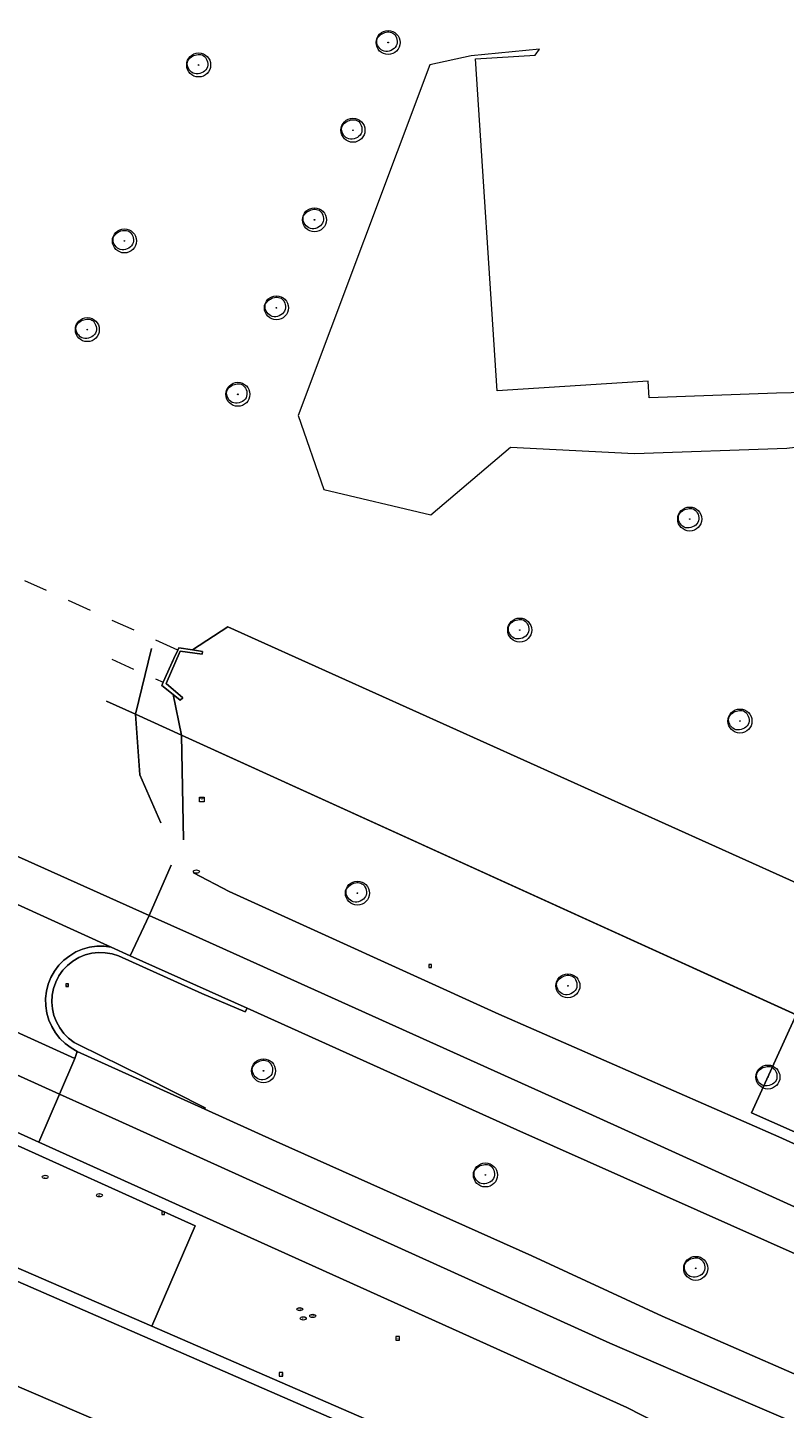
# Model space of a CAD drawing. Header units: metres. Extents: x 162108 to 162858, y 502368 to 503171.
# Tile 5 of 38: x 162365 to 162428, y 502531 to 502646. Entities that reach past the tile are written whole.
import ezdxf
from ezdxf.enums import TextEntityAlignment as Align

# ---------------------------------------------------------------- set-up
doc = ezdxf.new("R2010")
doc.units = ezdxf.units.M
doc.linetypes.add('ZZ-HIDDEN-SO', pattern=[4, 2, -2])
for name, color, linetype, lineweight in [('B-PV-GK-BESCHOEIING-G', 252, 'GK-BESCHOEIING-SO', 13), ('B-PV-GK-KADEMUUR-GV', 252, 'Continuous', 13), ('B-PV-IE-MEUBILAIR-S', 252, 'Continuous', 13), ('B-PV-KW-KUNSTWERK_DUIKER-GV', 252, 'ZZ-HIDDEN-SO', 13), ('B-PV-OG-TERREIN_BEGROEID-GV', 7, 'Continuous', 13), ('B-PV-OG-WEG-GV', 252, 'Continuous', 13), ('B-PV-VH-GESLOTENVERHARDING_ASFALT-GV', 252, 'Continuous', 13), ('B-PV-VH-OPENVERHARDING_BETONSTRAATSTEEN-GV', 252, 'Continuous', 13)]:
    doc.layers.add(name, color=color, linetype=linetype, lineweight=lineweight)
for name, color, linetype, lineweight, true_color in [('B-PV-GR-BEPLANTING_CULTUUR_BOSPLANTSOEN-GV', 7, 'Continuous', 13, 0x99cc00), ('B-PV-OG-WATER_GRACHT-GV', 7, 'Continuous', 13, 0x007299), ('B-WE-GR-BOOM-S', 3, 'Continuous', 18, 0x00ff00)]:
    doc.layers.add(name, color=color, linetype=linetype, lineweight=lineweight, true_color=true_color)
doc.styles.add('NLCS-ISO', font='NLCS-ISO.ttf')
doc.linetypes.add('GK-BESCHOEIING-SO', pattern='A,18,-3,[1,NLCS.SHX,S=0.6,R=0,X=0,Y=0],-3', length=24)

# ---------------------------------------------------------------- blocks, each defined once
blk = doc.blocks.new('SIE-MEUBILAIR_BORD_LOCATIEPAAL-SO')
blk.add_lwpolyline([(-0.75, -0.75), (0.75, -0.75), (0.75, 0.75), (-0.75, 0.75)], close=True)
at = {"style": 'NLCS-ISO'}
blk.add_text('lp', height=0.75, dxfattribs=at).set_placement((0.01, 0.12), align=Align.MIDDLE_CENTER)
blk = doc.blocks.new('SIE-MEUBILAIR_BORD_VERKEER-SO')
blk.add_lwpolyline([(-0.5625, -0.5625), (0.5625, -0.5625), (0.5625, 0.5625), (-0.5625, 0.5625)], close=True)
at = {"style": 'NLCS-ISO'}
blk.add_text('vb', height=0.75, dxfattribs=at).set_placement((0, 0), align=Align.MIDDLE_CENTER)
blk = doc.blocks.new('SIE-MEUBILAIR_BORD_RECLAME-SO')
blk.add_lwpolyline([(-0.75, -0.75), (0.75, -0.75), (0.75, 0.75), (-0.75, 0.75)], close=True)
at = {"style": 'NLCS-ISO'}
blk.add_text('rb', height=0.75, dxfattribs=at).set_placement((0, 0), align=Align.MIDDLE_CENTER)
blk = doc.blocks.new('SIE-MEUBILAIR_KAST_ELEKTRA-SO')
for points in [[(-1, 1), (1, 1), (1, 0.84), (-1, 0.84)], [(-1, 0.76), (1, 0.76), (1, -1), (-1, -1)]]:
    blk.add_lwpolyline(points, close=True)
at = {"style": 'NLCS-ISO'}
blk.add_text('et', height=0.75, dxfattribs=at).set_placement((0, 0), align=Align.MIDDLE_CENTER)
blk = doc.blocks.new('SIE-MEUBILAIR_PUT_WATERLEIDINGPUT-SO')
blk.add_ellipse((0, 0), major_axis=(1.25, 0), ratio=0.54)
at = {"style": 'NLCS-ISO'}
blk.add_text('wl', height=0.75, dxfattribs=at).set_placement((-0.14, 0), align=Align.MIDDLE_CENTER)
blk = doc.blocks.new('SIE-MEUBILAIR_PUT_KOLK-SO')
blk.add_ellipse((0, 0), major_axis=(1.25, 0), ratio=0.54)
blk = doc.blocks.new('SIE-MEUBILAIR_PUT_GASPUT-SO')
blk.add_ellipse((0, 0), major_axis=(1.25, 0), ratio=0.54)
at = {"style": 'NLCS-ISO'}
blk.add_text('gas ', height=0.75, dxfattribs=at).set_placement((0.53, 0.16), align=Align.MIDDLE_CENTER)
blk = doc.blocks.new('SGR-BOOM_03')
blk.add_lwpolyline([(2.39, 3.6), (2.81, 3.14), (3.17, 2.6), (3.46, 1.98), (3.66, 1.31), (3.77, 0.62), (3.77, -0.08), (3.65, -0.77), (3.39, -1.41), (3, -2), (2.49, -2.52), (1.88, -2.96), (1.21, -3.31), (0.49, -3.56), (-0.26, -3.7), (-0.99, -3.72), (-1.7, -3.6), (-2.35, -3.35), (-2.94, -2.98), (-3.46, -2.51), (-3.9, -1.97), (-4.25, -1.38), (-4.52, -0.76), (-4.68, -0.13), (-4.73, 0.48), (-4.67, 1.06), (-4.5, 1.6), (-4.24, 2.1), (-3.91, 2.55), (-3.5, 2.97), (-3.03, 3.33), (-2.53, 3.65), (-1.98, 3.92), (-1.42, 4.14), (-0.84, 4.29), (-0.26, 4.39), (0.31, 4.41), (0.87, 4.35), (1.41, 4.2), (1.92, 3.95)], close=True)
for radius in [5, 0.15]:
    blk.add_circle((0, 0), radius)

msp = doc.modelspace()

# ---------------------------------------------------------------- linework, layer by layer
at = {"layer": 'B-PV-GK-BESCHOEIING-G'}
for points in [[(162443.82, 502557.39), (162377.85, 502587.37), (162377.14, 502590.76)], [(162412.29, 502512.44), (162318.29, 502552.86), (162317.83, 502554.9), (162308.64, 502564.83), (162295.63, 502570.74), (162290.76, 502573.02), (162282.88, 502576.61), (162279.87, 502577.98)]]:
    msp.add_lwpolyline(points, dxfattribs=at)
at = {"layer": 'B-PV-GK-KADEMUUR-GV'}
for points in [[(162377.21, 502593.76), (162376.31, 502591.79), (162376.19, 502591.51), (162377.14, 502590.76)], [(162377.14, 502590.76), (162377.72, 502590.29), (162377.94, 502590.5), (162376.55, 502591.68), (162377.73, 502594.38), (162379.57, 502594.13), (162379.6, 502594.34), (162378.76, 502594.48), (162377.62, 502594.67), (162377.53, 502594.47), (162377.21, 502593.76)]]:
    msp.add_lwpolyline(points, dxfattribs=at)
at = {"layer": 'B-PV-GR-BEPLANTING_CULTUUR_BOSPLANTSOEN-GV'}
msp.add_lwpolyline([(162444.44, 502616.26), (162427.44, 502615.87), (162416.83, 502615.5), (162416.74, 502616.88), (162404.15, 502616.08), (162402.34, 502643.73), (162407.33, 502644.04), (162407.69, 502644.54), (162401.99, 502643.97), (162398.55, 502643.24), (162387.56, 502614.02), (162389.69, 502607.86), (162398.63, 502605.73), (162405.25, 502611.37), (162415.61, 502610.86), (162428.29, 502611.3), (162441.39, 502612.88), (162441.7, 502607.09), (162442.96, 502606.21), (162445.19, 502606.32), (162444.6, 502616.26)], close=True, dxfattribs=at)
at = {"layer": 'B-PV-KW-KUNSTWERK_DUIKER-GV'}
for points in [[(162377.21, 502593.76), (162377.53, 502594.47), (162363.56, 502600.8)], [(162372.02, 502593.71), (162376.31, 502591.79), (162377.21, 502593.76)]]:
    msp.add_lwpolyline(points, dxfattribs=at)
at = {"layer": 'B-PV-OG-TERREIN_BEGROEID-GV'}
for points in [[(162377.21, 502593.76), (162377.53, 502594.47), (162377.62, 502594.67), (162378.76, 502594.48), (162381.7, 502596.41), (162449.54, 502565.87), (162456.08, 502563.02), (162463.95, 502559.69), (162471.38, 502556.95), (162477.95, 502554.55), (162486.44, 502551.7), (162493.91, 502549.25), (162500.12, 502547.3), (162520.33, 502541.96), (162529.21, 502540.11), (162539.05, 502538.35), (162552.87, 502536.35), (162561.95, 502535.33), (162570.92, 502534.55), (162584.28, 502533.88), (162591.97, 502533.66), (162602.11, 502533.67), (162614.68, 502534.16), (162614.58, 502535.66)], [(162371.6, 502590.22), (162374, 502589.12), (162375.35, 502594.61)], [(162375.35, 502594.61), (162374, 502589.12)], [(162374, 502589.12), (162377.85, 502587.37), (162377.14, 502590.76), (162376.19, 502591.51), (162376.31, 502591.79), (162377.21, 502593.76)], [(162377.85, 502587.37), (162374, 502589.12)], [(162374, 502589.12), (162374.36, 502584.09), (162376.12, 502580.09)], [(162378.01, 502578.66), (162377.85, 502587.37)], [(162369.28, 502568.85), (162368.79, 502568.56), (162368.34, 502568.2)], [(162369.81, 502569.07), (162369.28, 502568.85)], [(162372.06, 502569.16), (162371.49, 502569.26), (162370.92, 502569.27), (162370.36, 502569.21), (162369.81, 502569.07)], [(162372.6, 502568.99), (162372.06, 502569.16)], [(162383.15, 502564.33), (162379.53, 502565.86), (162372.6, 502568.99)], [(162367.95, 502567.79), (162367.62, 502567.32), (162367.36, 502566.81)], [(162368.34, 502568.2), (162367.95, 502567.79)], [(162367.36, 502566.81), (162367.17, 502566.28), (162367.06, 502565.72)], [(162367.06, 502565.72), (162367.03, 502565.15)], [(162367.03, 502565.15), (162367.08, 502564.58)], [(162367.08, 502564.58), (162367.21, 502564.02), (162367.41, 502563.49), (162367.69, 502562.99)], [(162383.3, 502564.63), (162383.15, 502564.33)], [(162438.67, 502539.86), (162405.8, 502554.49), (162383.3, 502564.63)], [(162429.08, 502564.09), (162425.36, 502555.92), (162443.98, 502547.68)], [(162367.69, 502562.99), (162368.03, 502562.54)], [(162368.03, 502562.54), (162368.43, 502562.13)], [(162368.43, 502562.13), (162368.89, 502561.79)], [(162368.89, 502561.79), (162369.29, 502561.57)], [(162369.29, 502561.57), (162374.7, 502558.92), (162379.8, 502556.32), (162379.78, 502556.23)], [(162379.78, 502556.23), (162385.72, 502553.53), (162407.05, 502544.01), (162417.91, 502538.99), (162435.33, 502531.36)], [(162363.21, 502543.43), (162375.36, 502538.15), (162378.99, 502546.5), (162361.85, 502554.23)], [(162412.29, 502512.44), (162318.29, 502552.86)]]:
    msp.add_lwpolyline(points, dxfattribs=at)
msp.add_lwpolyline([(162421.93, 502498.93), (162422.09, 502498.86), (162421.6, 502497.77), (162421.44, 502497.84), (162420.95, 502496.74), (162419.83, 502492.66), (162422.67, 502493.97), (162424.64, 502499.86), (162425.02, 502516.56), (162375.36, 502538.15), (162363.21, 502543.43), (162340.98, 502554.2), (162322.16, 502563.27), (162311.94, 502571.23), (162298.73, 502576.97), (162298.08, 502575.46), (162311.59, 502569.38), (162321.18, 502562.1), (162362.44, 502542.61), (162403.53, 502524.73), (162423.99, 502515.74), (162422.38, 502499.92)], close=True, dxfattribs=at)
at = {"layer": 'B-PV-OG-WATER_GRACHT-GV'}
for points in [[(162403.53, 502524.73), (162362.44, 502542.61), (162321.18, 502562.1), (162311.59, 502569.38), (162298.08, 502575.46), (162297.85, 502575.57), (162297.57, 502575.7), (162293.29, 502577.7), (162293.1, 502577.79), (162292.99, 502577.84), (162292.93, 502577.87), (162292.61, 502578.02), (162290.57, 502578.97), (162281.62, 502583.15), (162279.9, 502583.96), (162279.62, 502584.09), (162267.26, 502586.62), (162230.1, 502603.73)], [(162220.73, 502597.59), (162261.98, 502579.07), (162275.34, 502579.04), (162277.58, 502579.03), (162277.69, 502578.98), (162279.47, 502578.17), (162282.88, 502576.61), (162290.76, 502573.02), (162295.63, 502570.74), (162308.64, 502564.83), (162317.83, 502554.9), (162318.29, 502552.86), (162412.29, 502512.44)], [(162449.54, 502565.87), (162381.7, 502596.41), (162378.76, 502594.48), (162379.6, 502594.34), (162379.57, 502594.13), (162377.73, 502594.38), (162376.55, 502591.68), (162377.94, 502590.5), (162377.72, 502590.29), (162377.14, 502590.76), (162377.85, 502587.37), (162429.08, 502564.09)]]:
    msp.add_lwpolyline(points, dxfattribs=at)
at = {"layer": 'B-PV-OG-WEG-GV'}
for points in [[(162376.12, 502580.09), (162374.36, 502584.09), (162374, 502589.12), (162371.6, 502590.22)], [(162418.7, 502529.45), (162414.96, 502531.37), (162365.95, 502553.48), (162358.23, 502556.97), (162304.31, 502581.24), (162300.93, 502582.33), (162300.62, 502582.43), (162296.1, 502583.89), (162295.79, 502583.99), (162278.25, 502589.65), (162278.16, 502589.43), (162281.71, 502587.85), (162281.94, 502587.41), (162303.95, 502580.31), (162343.08, 502562.69), (162361.85, 502554.23), (162378.99, 502546.5), (162375.36, 502538.15), (162425.02, 502516.56)], [(162793.69, 502525.98), (162680.49, 502519.07), (162631.09, 502515.99), (162614.9, 502515.39), (162606.26, 502515.32), (162593.1, 502515.44), (162584.58, 502515.69), (162576.13, 502516.03), (162564.88, 502516.79), (162556.7, 502517.49), (162547.16, 502518.64), (162537.17, 502520.21), (162522.69, 502523), (162514.13, 502524.92), (162500.38, 502528.51), (162491.62, 502530.79), (162475.94, 502535.77), (162462.28, 502540.47), (162443.98, 502547.68), (162425.36, 502555.92), (162429.08, 502564.09), (162377.85, 502587.37), (162378.01, 502578.66)], [(162378.84, 502575.9), (162381.8, 502574.37), (162404.3, 502564.14), (162427.63, 502553.93), (162437.51, 502549.42)]]:
    msp.add_lwpolyline(points, dxfattribs=at)
at = {"layer": 'B-PV-VH-GESLOTENVERHARDING_ASFALT-GV'}
for points in [[(162125.16, 502679.31), (162130.77, 502677.74), (162144.56, 502673.28), (162153.68, 502670.13), (162159.66, 502667.91), (162168.85, 502664.49), (162176.37, 502661.47), (162187.91, 502656.71), (162195.63, 502653.28), (162230.79, 502637.58), (162270.52, 502619.53), (162283.67, 502613.82), (162291.25, 502610.27), (162319.24, 502597.45), (162375.15, 502572.36), (162376.98, 502576.56)], [(162125.16, 502661.83), (162131.23, 502660.13), (162143.04, 502656.23), (162153.77, 502652.41), (162164.98, 502648.11), (162173.5, 502644.83), (162184.31, 502640.26), (162196.39, 502634.9), (162220.95, 502623.76), (162254.5, 502608.59), (162295.9, 502590), (162321.87, 502578.19), (162367.66, 502557.48), (162368.95, 502560.44), (162308.26, 502587.99), (162266.99, 502606.71), (162252.55, 502613.17), (162249.49, 502614.9), (162237.71, 502620.26), (162207.61, 502633.95)], [(162246.85, 502626.54), (162272.55, 502615), (162280.2, 502611.3), (162303.44, 502600.76), (162303.71, 502600.63), (162308, 502598.68), (162308.3, 502598.55), (162333.05, 502587.38), (162345.41, 502581.79), (162371.99, 502569.72), (162373.57, 502569.01), (162375.15, 502572.36), (162319.24, 502597.45), (162291.25, 502610.27), (162283.67, 502613.82), (162270.52, 502619.53), (162230.79, 502637.58)], [(162240.27, 502610.22), (162296.24, 502584.96), (162296.53, 502584.83), (162300.82, 502582.85), (162301.1, 502582.72), (162304.31, 502581.24), (162358.23, 502556.97), (162365.95, 502553.48), (162367.66, 502557.48), (162321.87, 502578.19), (162295.9, 502590), (162254.5, 502608.59), (162220.95, 502623.76)], [(162308.26, 502587.99), (162368.95, 502560.44), (162369.15, 502561.04), (162368.64, 502561.33), (162368.15, 502561.69), (162367.71, 502562.1), (162367.33, 502562.58), (162367.02, 502563.1), (162366.77, 502563.65), (162366.61, 502564.23), (162366.52, 502564.84), (162366.51, 502565.44), (162366.58, 502566.04), (162366.73, 502566.63), (162366.95, 502567.19), (162367.25, 502567.72), (162367.61, 502568.21), (162368.04, 502568.64), (162368.52, 502569.01), (162369.04, 502569.32), (162369.6, 502569.55), (162370.18, 502569.71), (162370.78, 502569.8), (162371.39, 502569.8), (162371.99, 502569.72), (162345.41, 502581.79)], [(162376.98, 502576.56), (162375.15, 502572.36), (162378.76, 502570.74), (162412.11, 502555.71), (162431.64, 502546.85)], [(162437.51, 502549.42), (162427.63, 502553.93), (162404.3, 502564.14), (162381.8, 502574.37), (162378.84, 502575.9)], [(162431.64, 502546.85), (162412.11, 502555.71), (162378.76, 502570.74), (162375.15, 502572.36), (162373.57, 502569.01), (162383.3, 502564.63), (162405.8, 502554.49), (162438.67, 502539.86)], [(162435.33, 502531.36), (162417.91, 502538.99), (162407.05, 502544.01), (162385.72, 502553.53), (162379.78, 502556.23), (162369.15, 502561.04), (162368.95, 502560.44), (162367.66, 502557.48), (162372.61, 502555.24), (162413.54, 502536.72), (162423.07, 502532.62), (162434.14, 502527.86)], [(162434.14, 502527.86), (162423.07, 502532.62), (162413.54, 502536.72), (162372.61, 502555.24), (162367.66, 502557.48), (162365.95, 502553.48), (162414.96, 502531.37), (162418.7, 502529.45), (162424.3, 502526.72), (162425.48, 502526.13), (162434.66, 502522.28)]]:
    msp.add_lwpolyline(points, dxfattribs=at)
at = {"layer": 'B-PV-VH-OPENVERHARDING_BETONSTRAATSTEEN-GV'}
msp.add_lwpolyline([(162367.62, 502567.32), (162367.95, 502567.79), (162368.34, 502568.2), (162368.79, 502568.56), (162369.28, 502568.85), (162369.81, 502569.07), (162370.36, 502569.21), (162370.92, 502569.27), (162371.49, 502569.26), (162372.06, 502569.16), (162372.6, 502568.99), (162379.53, 502565.86), (162383.15, 502564.33), (162383.3, 502564.63), (162373.57, 502569.01), (162371.99, 502569.72), (162371.39, 502569.8), (162370.78, 502569.8), (162370.18, 502569.71), (162369.6, 502569.55), (162369.04, 502569.32), (162368.52, 502569.01), (162368.04, 502568.64), (162367.61, 502568.21), (162367.25, 502567.72), (162366.95, 502567.19), (162366.73, 502566.63), (162366.58, 502566.04), (162366.51, 502565.44), (162366.52, 502564.84), (162366.61, 502564.23), (162366.77, 502563.65), (162367.02, 502563.1), (162367.33, 502562.58), (162367.71, 502562.1), (162368.15, 502561.69), (162368.64, 502561.33), (162369.15, 502561.04), (162379.78, 502556.23), (162379.8, 502556.32), (162374.7, 502558.92), (162369.29, 502561.57), (162368.89, 502561.79), (162368.43, 502562.13), (162368.03, 502562.54), (162367.69, 502562.99), (162367.41, 502563.49), (162367.21, 502564.02), (162367.08, 502564.58), (162367.03, 502565.15), (162367.06, 502565.72), (162367.17, 502566.28), (162367.36, 502566.81)], close=True, dxfattribs=at)

# ---------------------------------------------------------------- block references
at = {"layer": 'B-PV-IE-MEUBILAIR-S', "xscale": 0.2, "yscale": 0.2, "zscale": 0.2}
for name, p in [('SIE-MEUBILAIR_KAST_ELEKTRA-SO', (162379.54, 502582.02)), ('SIE-MEUBILAIR_PUT_KOLK-SO', (162379.08, 502576.02)), ('SIE-MEUBILAIR_BORD_VERKEER-SO', (162398.56, 502568.15)), ('SIE-MEUBILAIR_BORD_VERKEER-SO', (162368.32, 502566.55)), ('SIE-MEUBILAIR_PUT_WATERLEIDINGPUT-SO', (162366.48, 502550.58)), ('SIE-MEUBILAIR_PUT_WATERLEIDINGPUT-SO', (162371, 502549.05)), ('SIE-MEUBILAIR_BORD_VERKEER-SO', (162376.3, 502547.55)), ('SIE-MEUBILAIR_PUT_GASPUT-SO', (162387.7, 502539.56)), ('SIE-MEUBILAIR_PUT_GASPUT-SO', (162387.99, 502538.79)), ('SIE-MEUBILAIR_PUT_GASPUT-SO', (162388.78, 502539)), ('SIE-MEUBILAIR_BORD_RECLAME-SO', (162395.85, 502537.12)), ('SIE-MEUBILAIR_BORD_LOCATIEPAAL-SO', (162386.14, 502534.12))]:
    msp.add_blockref(name, p, dxfattribs=at)
at = {"layer": 'B-WE-GR-BOOM-S', "xscale": 0.2, "yscale": 0.2, "zscale": 0.2}
for p in [(162395.06, 502645.09), (162379.27, 502643.22), (162392.13, 502637.78), (162388.92, 502630.32), (162373.08, 502628.56), (162385.75, 502622.99), (162369.99, 502621.17), (162382.54, 502615.78), (162420.2, 502605.39), (162406.03, 502596.14), (162424.39, 502588.56), (162392.5, 502574.22), (162410.05, 502566.5), (162384.68, 502559.42), (162426.72, 502558.9), (162403.17, 502550.74), (162420.7, 502542.96)]:
    msp.add_blockref('SGR-BOOM_03', p, dxfattribs=at)

doc.saveas('drawing.dxf')
